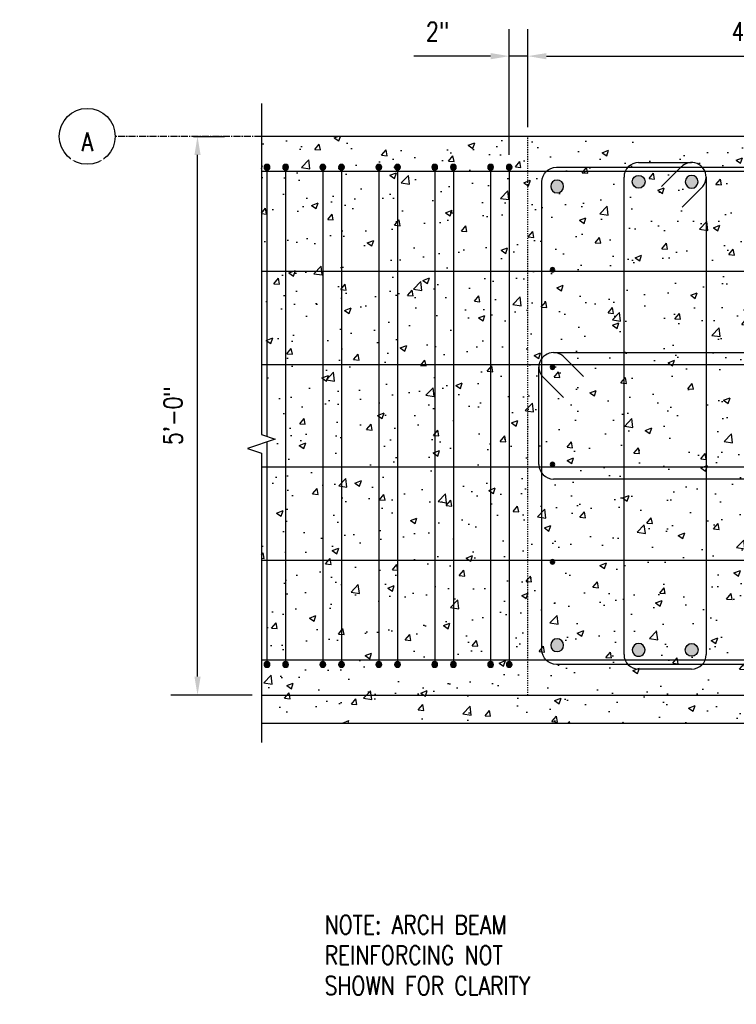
# Model space of a CAD drawing. Header units: inches. Extents: x 383 to 2246, y 90 to 1033.
# Tile 201 of 204: x 1533 to 1610, y 800 to 906. Entities that reach past the tile are written whole.
import ezdxf
from ezdxf import colors
from ezdxf.entities.mleader import LeaderData, LeaderLine
from ezdxf.math import Vec2, Vec3

# ---------------------------------------------------------------- set-up
doc = ezdxf.new("R2010")
doc.units = ezdxf.units.IN
doc.header["$MEASUREMENT"] = 0
doc.linetypes.add('CENTER2', pattern=[1.125, 0.75, -0.125, 0.125, -0.125])
doc.linetypes.add('Dash', pattern=[0.25, 0.125, -0.125])
for name, color, linetype in [('A-DETL', 3, 'Continuous'), ('A-DETL-GENF', 3, 'Continuous'), ('A-DETL-MEDM', 3, 'Continuous'), ('A-DETL-WIDE', 5, 'Continuous'), ('G-ANNO-TEXT', 2, 'Continuous'), ('S-ANNO-DIMS', 1, 'Continuous'), ('S-ANNO-NOTE', 2, 'Continuous'), ('S-BEAM', 4, 'Continuous'), ('S-COLS', 4, 'Continuous'), ('S-COLS-HDLN', 1, 'Dash'), ('S-DETL-HVY', 4, 'Continuous'), ('S-GRID', 1, 'CENTER2'), ('S-GRID-IDEN', 1, 'Continuous')]:
    doc.layers.add(name, color=color, linetype=linetype)
doc.layers.add('A-WALL-PATT', color=9, linetype='Continuous', true_color=0x808080)
doc.styles.add('Annotative', font='romans.shx', dxfattribs={"width": 0.8, "height": 0.125})
doc.dimstyles.new('Annotative', dxfattribs={"dimscale": 0, "dimtxt": 0.125, "dimasz": 0.125, "dimexe": 0.18, "dimexo": 0.0625, "dimgap": 0.09, "dimtad": 1, "dimdec": 3, "dimzin": 3, "dimdsep": 46, "dimlunit": 4, "dimtxsty": 'Annotative', "dimcen": 0.09, "dimclrt": 2, "dimazin": 2, "dimtfac": 1, "dimtdec": 3, "dimtmove": 0, "dimatfit": 0, "dimfxl": 1, "dimtfill": 1, "dimfrac": 2, "dimtolj": 1, "dimtzin": 0, "dimarcsym": 0})
pattern_1 = [(50, (0, 0), (7.172602, -0.627521), [0.75, -8.25]), (355, (0, 0), (-1.387513, 7.52192), [0.6, -6.6]), (100.45144, (0.598, -0.052), (5.785088, 6.8944), [0.637402, -7.01142]), (46.1842, (0, 2), (10.672413, -1.655193), [1.125, -12.375]), (96.63564, (0.889, 1.862), (9.34662, 9.741186), [0.956103, -10.51714]), (351.18416, (0, 2), (9.34662, 9.741186), [0.9, -9.9]), (21, (1, 1.5), (5.96907, -4.026189), [0.75, -8.25]), (326, (1, 1.5), (2.433153, 7.2515), [0.6, -6.6]), (71.45144, (1.4974, 1.1645), (8.402224, 3.225312), [0.637402, -7.01142]), (37.5, (0, 0), (0.1215986, 3.3289385), [0, -6.52, 0, -6.7, 0, -6.625]), (7.5, (0, 0), (2.6306954, 3.944117), [0, -3.82, 0, -6.37, 0, -2.525]), (327.5, (-2.23, 0), (5.3382244, -0.2255487), [0, -2.5, 0, -7.8, 0, -10.35]), (317.5, (-3.23, 0), (5.831862, 1.00105), [0, -3.25, 0, -5.18, 0, -7.35])]

# ---------------------------------------------------------------- blocks, each defined once
blk = doc.blocks.new('Reinforcing Bar Section_USACE - __5-579027-PILASTER INTERIOR THRU HEADER BEAM')
at = {"layer": 'A-DETL-GENF'}
blk.add_hatch(color=256, dxfattribs=at).paths.add_polyline_path([(559.08, 889.58), (559.21, 889.61), (559.32, 889.7), (559.38, 889.82), (559.38, 889.96), (559.32, 890.09), (559.21, 890.17), (559.08, 890.21), (558.94, 890.17), (558.83, 890.09), (558.77, 889.96), (558.77, 889.82), (558.83, 889.7), (558.94, 889.61)])
for start, end in [(90, 270), (270, 90)]:
    blk.add_arc((559.08, 889.89), 0.312, start, end, dxfattribs=at)
blk = doc.blocks.new('Reinforcing Bar Section_USACE - __5-599893-PILASTER INTERIOR THRU HEADER BEAM')
at = {"layer": 'A-DETL-GENF'}
blk.add_hatch(color=256, dxfattribs=at).paths.add_polyline_path([(559.08, 836.21), (559.21, 836.24), (559.32, 836.32), (559.38, 836.45), (559.38, 836.59), (559.32, 836.71), (559.21, 836.8), (559.08, 836.83), (558.94, 836.8), (558.83, 836.71), (558.77, 836.59), (558.77, 836.45), (558.83, 836.32), (558.94, 836.24)])
for start, end in [(90, 270), (270, 90)]:
    blk.add_arc((559.08, 836.52), 0.312, start, end, dxfattribs=at)
blk = doc.blocks.new('Grid - Circle 3_8_-570341-PILASTER INTERIOR THRU HEADER BEAM')
at = {"layer": 'S-GRID-IDEN'}
blk.add_circle((604.08, 911.35), 3, dxfattribs=at)
blk = doc.blocks.new('*D43')
at = {"layer": 'Defpoints', "color": 0, "transparency": 16777216}
for p in [(1637.29, 903.23), (1637.29, 901.82), (1587.29, 893.21)]:
    blk.add_point(p, dxfattribs=at)
at = {"layer": 'S-ANNO-DIMS', "color": 0, "lineweight": -2, "transparency": 16777216}
for p, q in [((1587.29, 894.21), (1587.29, 904.7)), ((1589.29, 901.82), (1635.29, 901.82)), ((1637.29, 902.23), (1637.29, 898.94))]:
    blk.add_line(p, q, dxfattribs=at)
at = {"layer": 'S-ANNO-DIMS', "color": 0, "transparency": 16777216}
for points in [[(1589.29, 902.15), (1589.29, 901.48), (1587.29, 901.82)], [(1635.29, 902.15), (1635.29, 901.48), (1637.29, 901.82)]]:
    blk.add_solid(points, dxfattribs=at)
at = {"layer": 'S-ANNO-DIMS', "color": 2, "lineweight": -3, "transparency": 16777216, "insert": (1612.29, 904.45), "char_height": 2, "width": 8.2186, "attachment_point": 5, "style": 'Annotative'}
blk.add_mtext('\\A1;4\'-2"', dxfattribs=at)
blk = doc.blocks.new('*D41')
at = {"layer": 'Defpoints', "color": 0, "transparency": 16777216}
for p in [(1550.42, 893.21), (1551.84, 893.21), (1558.69, 833.21)]:
    blk.add_point(p, dxfattribs=at)
at = {"layer": 'S-ANNO-DIMS', "color": 0, "lineweight": -2, "transparency": 16777216}
for p, q in [((1551.42, 893.21), (1554.72, 893.21)), ((1551.84, 835.21), (1551.84, 891.21)), ((1557.69, 833.21), (1548.96, 833.21))]:
    blk.add_line(p, q, dxfattribs=at)
at = {"layer": 'S-ANNO-DIMS', "color": 0, "transparency": 16777216}
for points in [[(1551.51, 891.21), (1552.17, 891.21), (1551.84, 893.21)], [(1551.51, 835.21), (1552.17, 835.21), (1551.84, 833.21)]]:
    blk.add_solid(points, dxfattribs=at)
at = {"layer": 'S-ANNO-DIMS', "color": 2, "lineweight": -3, "transparency": 16777216, "insert": (1549.21, 863.21), "char_height": 2, "width": 8.2186, "attachment_point": 5, "rotation": 90, "style": 'Annotative'}
blk.add_mtext('\\A1;5\'-0"', dxfattribs=at)
blk = doc.blocks.new('*D57')
at = {"layer": 'Defpoints', "color": 0, "transparency": 16777216}
for p in [(1587.29, 901.82), (1587.29, 893.21), (1585.29, 890.21)]:
    blk.add_point(p, dxfattribs=at)
at = {"layer": 'S-ANNO-DIMS', "color": 0, "lineweight": -2, "transparency": 16777216}
for p, q in [((1585.29, 891.21), (1585.29, 904.7)), ((1587.29, 894.21), (1587.29, 904.7)), ((1583.29, 901.82), (1575.06, 901.82)), ((1587.29, 901.82), (1585.29, 901.82)), ((1589.29, 901.82), (1591.29, 901.82))]:
    blk.add_line(p, q, dxfattribs=at)
at = {"layer": 'S-ANNO-DIMS', "color": 0, "transparency": 16777216}
for points in [[(1583.29, 902.15), (1583.29, 901.48), (1585.29, 901.82)], [(1589.29, 902.15), (1589.29, 901.48), (1587.29, 901.82)]]:
    blk.add_solid(points, dxfattribs=at)
at = {"layer": 'S-ANNO-DIMS', "color": 2, "lineweight": -3, "transparency": 16777216, "insert": (1577.6, 904.45), "char_height": 2, "width": 8.2186, "attachment_point": 5, "style": 'Annotative'}
blk.add_mtext('\\A1;2"', dxfattribs=at)
blk = doc.blocks.new('Reinforcing Bar Section_USACE - __4-579026-PILASTER MIDDLE RIGHT PLAN')
at = {"layer": 'A-DETL-GENF'}
blk.add_hatch(color=256, dxfattribs=at).paths.add_polyline_path([(0.06, -0.24), (0.16, -0.2), (0.23, -0.11), (0.25, 0), (0.23, 0.11), (0.16, 0.2), (0.06, 0.24), (-0.06, 0.24), (-0.16, 0.2), (-0.23, 0.11), (-0.25, 0), (-0.23, -0.11), (-0.16, -0.2), (-0.06, -0.24)])
for start, end in [(360, 180), (180, 360)]:
    blk.add_arc((0, 0), 0.25, start, end, dxfattribs=at)
blk = doc.blocks.new('Reinforcing Bar Section_USACE - __11-1185627-PILASTER INTERIOR PLAN')
at = {"layer": 'A-DETL-GENF'}
blk.add_hatch(color=256, dxfattribs=at).paths.add_polyline_path([(-0.15, -0.67), (0.15, -0.67), (0.43, -0.54), (0.62, -0.3), (0.69, 0), (0.62, 0.3), (0.43, 0.54), (0.15, 0.67), (-0.15, 0.67), (-0.43, 0.54), (-0.62, 0.3), (-0.69, 0), (-0.62, -0.3), (-0.43, -0.54)])
for start, end in [(360, 180), (180, 360)]:
    blk.add_arc((0, 0), 0.688, start, end, dxfattribs=at)

msp = doc.modelspace()

# ---------------------------------------------------------------- hatches: boundary and pattern name
at = {"layer": 'A-WALL-PATT', "lineweight": -3}
h = msp.add_hatch(dxfattribs=at)
h.set_pattern_fill('AR-CONC', color=256, style=0)
h.set_pattern_definition(pattern_1)
h.paths.add_polyline_path([(1587.2926, 893.2059), (1558.6888, 893.2059), (1558.6888, 861.2059), (1560.1888, 860.7059), (1557.1888, 859.7059), (1558.6888, 859.2059), (1558.6888, 830.2059), (1587.2926, 830.2059), (1587.2926, 833.2059)])
h = msp.add_hatch(dxfattribs=at)
h.set_pattern_fill('AR-CONC', color=256, style=0)
h.set_pattern_definition(pattern_1)
h.paths.add_polyline_path([(1687.2926, 893.2059), (1587.2926, 893.2059), (1587.2926, 833.2059), (1587.2926, 830.2059), (1593.2926, 830.2059), (1611.2926, 830.2059), (1611.2926, 833.2059), (1611.2926, 803.2059), (1681.2926, 803.2059), (1681.2926, 800.2059), (1687.2926, 800.2059), (1687.2926, 833.2059)])

# ---------------------------------------------------------------- linework, layer by layer
at = {"layer": 'A-DETL', "lineweight": -3}
for p, q in [((1728.2926, 878.6844), (1558.6888, 878.6844)), ((1728.2926, 868.6844), (1558.6888, 868.6844)), ((1728.2926, 857.6844), (1558.6888, 857.6844)), ((1728.2926, 847.6844), (1558.6888, 847.6844))]:
    msp.add_line(p, q, dxfattribs=at)
at = {"layer": 'A-DETL-MEDM'}
for p, q in [((1558.6888, 896.726), (1558.6888, 861.2059)), ((1560.1888, 860.7059), (1557.1888, 859.7059)), ((1558.6888, 861.2059), (1560.1888, 860.7059)), ((1557.1888, 859.7059), (1558.6888, 859.2059)), ((1558.6888, 859.2059), (1558.6888, 828.1278))]:
    msp.add_line(p, q, dxfattribs=at)
at = {"layer": 'A-DETL-WIDE', "lineweight": -3}
for p, q in [((1559.2926, 889.8934), (1559.2926, 861.0047)), ((1561.2926, 889.8934), (1561.2926, 836.8309)), ((1565.2926, 889.8934), (1565.2926, 836.8309)), ((1567.2926, 889.8934), (1567.2926, 836.8309)), ((1571.2926, 889.8934), (1571.2926, 836.8309)), ((1573.2926, 889.8934), (1573.2926, 836.8309)), ((1577.2926, 889.8934), (1577.2926, 836.8309)), ((1579.2926, 889.8934), (1579.2926, 836.8309)), ((1583.2926, 889.8934), (1583.2926, 836.8309)), ((1585.2926, 889.8934), (1585.2926, 836.8309)), ((1559.2926, 860.4072), (1559.2926, 836.8309))]:
    msp.add_line(p, q, dxfattribs=at)
at = {"layer": 'S-BEAM', "lineweight": -3}
for p, q in [((1587.2926, 893.2059), (1558.6888, 893.2059)), ((1558.6888, 830.2059), (1611.2926, 830.2059))]:
    msp.add_line(p, q, dxfattribs=at)
at = {"layer": 'S-COLS', "lineweight": -3}
for p, q in [((1687.2926, 893.2059), (1587.2926, 893.2059)), ((1558.6888, 833.2059), (1728.2926, 833.2059))]:
    msp.add_line(p, q, dxfattribs=at)
at = {"layer": 'S-COLS-HDLN', "lineweight": -3}
msp.add_line((1587.2926, 833.2059), (1587.2926, 893.2059), dxfattribs=at)
at = {"layer": 'S-DETL-HVY'}
for p, q in [((1599.1763, 890.3965), (1604.8634, 890.3965)), ((1601.6351, 887.8166), (1603.7819, 889.9633)), ((1597.6108, 837.5809), (1597.6108, 888.8309)), ((1606.429, 888.8309), (1606.429, 837.5809)), ((1603.8449, 885.6068), (1606.0636, 887.8255)), ((1604.8634, 836.0154), (1599.1763, 836.0154))]:
    msp.add_line(p, q, dxfattribs=at)
at = {"layer": 'S-DETL-HVY', "lineweight": -3}
for p, q in [((1728.2926, 889.4344), (1558.6888, 889.4344)), ((1590.0396, 869.9965), (1684.5396, 869.9965)), ((1588.4801, 857.9779), (1588.4801, 868.437)), ((1591.1094, 865.1623), (1588.9627, 867.309)), ((1684.5426, 856.4154), (1590.0426, 856.4154)), ((1728.2926, 836.9774), (1558.6888, 836.9774))]:
    msp.add_line(p, q, dxfattribs=at)
at = {"layer": 'S-DETL-HVY'}
msp.add_lwpolyline([(1685.7926, 888.3309), (1685.7926, 838.0809, -0.41421356), (1684.2301, 836.5184), (1590.3551, 836.5184, -0.41421356), (1588.7926, 838.0809), (1588.7926, 888.3309, -0.41421356), (1590.3551, 889.8934), (1684.1473, 889.8934)], format="xyb", dxfattribs=at)
at = {"layer": 'S-DETL-HVY', "lineweight": -3}
msp.add_lwpolyline([(1593.2637, 867.4122), (1591.045, 869.6309, 0.17614751), (1590.0396, 869.9965)], format="xyb", dxfattribs=at)
at = {"layer": 'S-DETL-HVY'}
for centre, radius, start, end in [((1599.1763, 888.8309), 1.5655, 90, 180), ((1604.8634, 888.8316), 1.5595, 0, 136.326186), ((1604.8637, 888.8309), 1.5655, 320.039893, 0), ((1599.1763, 837.5809), 1.5655, 180, 270), ((1604.8634, 837.5809), 1.5655, 270, 0)]:
    msp.add_arc(centre, radius, start, end, dxfattribs=at)
at = {"layer": 'S-DETL-HVY', "lineweight": -3}
for centre, radius, start, end in [((1590.0396, 868.437), 1.5595, 90, 226.326186), ((1590.0426, 857.9779), 1.5625, 180, 270)]:
    msp.add_arc(centre, radius, start, end, dxfattribs=at)
at = {"layer": 'S-GRID', "lineweight": -3}
msp.add_line((1558.6888, 893.2059), (1543.009, 893.2059), dxfattribs=at)

# ---------------------------------------------------------------- block references
at = {"layer": 'A-DETL-GENF', "lineweight": -3}
for name, p in [('Reinforcing Bar Section_USACE - __5-579027-PILASTER INTERIOR THRU HEADER BEAM', (1000.2152, 0)), ('Reinforcing Bar Section_USACE - __5-579027-PILASTER INTERIOR THRU HEADER BEAM', (1002.2152, 0)), ('Reinforcing Bar Section_USACE - __5-579027-PILASTER INTERIOR THRU HEADER BEAM', (1006.2152, 0)), ('Reinforcing Bar Section_USACE - __5-579027-PILASTER INTERIOR THRU HEADER BEAM', (1008.2152, 0)), ('Reinforcing Bar Section_USACE - __5-579027-PILASTER INTERIOR THRU HEADER BEAM', (1012.2152, 0)), ('Reinforcing Bar Section_USACE - __5-579027-PILASTER INTERIOR THRU HEADER BEAM', (1014.2152, 0)), ('Reinforcing Bar Section_USACE - __5-579027-PILASTER INTERIOR THRU HEADER BEAM', (1018.2152, 0)), ('Reinforcing Bar Section_USACE - __5-579027-PILASTER INTERIOR THRU HEADER BEAM', (1020.2152, 0)), ('Reinforcing Bar Section_USACE - __5-579027-PILASTER INTERIOR THRU HEADER BEAM', (1024.2152, 0)), ('Reinforcing Bar Section_USACE - __5-579027-PILASTER INTERIOR THRU HEADER BEAM', (1026.2152, 0)), ('Reinforcing Bar Section_USACE - __11-1185627-PILASTER INTERIOR PLAN', (1604.8634, 888.3316)), ('Reinforcing Bar Section_USACE - __11-1185627-PILASTER INTERIOR PLAN', (1590.4343, 887.8309)), ('Reinforcing Bar Section_USACE - __4-579026-PILASTER MIDDLE RIGHT PLAN', (1589.9343, 878.8809)), ('Reinforcing Bar Section_USACE - __4-579026-PILASTER MIDDLE RIGHT PLAN', (1589.9343, 868.4309)), ('Reinforcing Bar Section_USACE - __4-579026-PILASTER MIDDLE RIGHT PLAN', (1589.9343, 857.9809)), ('Reinforcing Bar Section_USACE - __4-579026-PILASTER MIDDLE RIGHT PLAN', (1589.9343, 847.5309)), ('Reinforcing Bar Section_USACE - __11-1185627-PILASTER INTERIOR PLAN', (1590.4343, 838.5809)), ('Reinforcing Bar Section_USACE - __5-599893-PILASTER INTERIOR THRU HEADER BEAM', (1000.2152, 0)), ('Reinforcing Bar Section_USACE - __5-599893-PILASTER INTERIOR THRU HEADER BEAM', (1002.2152, 0)), ('Reinforcing Bar Section_USACE - __5-599893-PILASTER INTERIOR THRU HEADER BEAM', (1006.2152, 0)), ('Reinforcing Bar Section_USACE - __5-599893-PILASTER INTERIOR THRU HEADER BEAM', (1008.2152, 0)), ('Reinforcing Bar Section_USACE - __5-599893-PILASTER INTERIOR THRU HEADER BEAM', (1012.2152, 0)), ('Reinforcing Bar Section_USACE - __5-599893-PILASTER INTERIOR THRU HEADER BEAM', (1014.2152, 0)), ('Reinforcing Bar Section_USACE - __5-599893-PILASTER INTERIOR THRU HEADER BEAM', (1018.2152, 0)), ('Reinforcing Bar Section_USACE - __5-599893-PILASTER INTERIOR THRU HEADER BEAM', (1020.2152, 0)), ('Reinforcing Bar Section_USACE - __5-599893-PILASTER INTERIOR THRU HEADER BEAM', (1024.2152, 0)), ('Reinforcing Bar Section_USACE - __5-599893-PILASTER INTERIOR THRU HEADER BEAM', (1026.2152, 0))]:
    msp.add_blockref(name, p, dxfattribs=at)
at = {"layer": 'A-DETL-GENF', "lineweight": -3, "xscale": -1}
msp.add_blockref('Reinforcing Bar Section_USACE - __11-1185627-PILASTER INTERIOR PLAN', (1599.1763, 888.3316), dxfattribs=at)
at = {"layer": 'A-DETL-GENF', "lineweight": -3, "rotation": 180}
msp.add_blockref('Reinforcing Bar Section_USACE - __11-1185627-PILASTER INTERIOR PLAN', (1599.1763, 838.0802), dxfattribs=at)
at = {"layer": 'A-DETL-GENF', "lineweight": -3, "xscale": -1, "rotation": 180}
msp.add_blockref('Reinforcing Bar Section_USACE - __11-1185627-PILASTER INTERIOR PLAN', (1604.8634, 838.0802), dxfattribs=at)
at = {"layer": 'S-GRID-IDEN', "lineweight": -3, "rotation": 89.99999999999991}
msp.add_blockref('Grid - Circle 3_8_-570341-PILASTER INTERIOR THRU HEADER BEAM', (2451.3599, 289.1286), dxfattribs=at)

# ---------------------------------------------------------------- dimensions: what is measured, and where the dimension line sits
at = {"layer": 'S-ANNO-DIMS', "lineweight": -3}
dim = msp.add_linear_dim(base=(1587.2926, 901.8169), p1=(1585.2926, 890.2059), p2=(1587.2926, 893.2059), dimstyle='Annotative', override={"dimpost": '\\X', "dimtfill": 0}, dxfattribs=at)
dim.commit()
dim.dimension.update_dxf_attribs({"geometry": '*D57', "text_midpoint": (1577.605, 901.8169), "dimtype": 160})
dim = msp.add_linear_dim(base=(1637.2926, 901.8169), p1=(1587.2926, 893.2059), p2=(1637.2926, 903.2312), dimstyle='Annotative', override={"dimpost": '\\X', "dimtfill": 0}, dxfattribs=at)
dim.commit()
dim.dimension.update_dxf_attribs({"geometry": '*D43', "text_midpoint": (1612.2926, 904.4474)})
dim = msp.add_linear_dim(base=(1551.8391, 893.2059), p1=(1558.6888, 833.2059), p2=(1550.4249, 893.2059), angle=90, dimstyle='Annotative', override={"dimpost": '\\X', "dimtfill": 0}, dxfattribs=at)
dim.commit()
dim.dimension.update_dxf_attribs({"geometry": '*D41', "text_midpoint": (1549.2087, 863.2059)})

# ---------------------------------------------------------------- leaders
at = {"layer": 'S-ANNO-NOTE', "lineweight": -3}
ml = msp.add_multileader_mtext('Standard', dxfattribs=at)
ml.set_content('PARAPET BEAM FLEXURAL REINF TYP, B3/S503', color=256, style='Annotative')
ml.set_leader_properties(color=1, linetype='ByLayer', lineweight=-1)
ml.build(insert=Vec2(0, 0))
ml.multileader.update_dxf_attribs({"text_right_attachment_type": 3, "dogleg_length": 0.125, "arrow_head_size": 2, "scale": 16})
ctx = ml.context
ctx.base_point, ctx.scale, ctx.char_height, ctx.arrow_head_size, ctx.landing_gap_size, ctx.plane_origin = Vec3(1427.4522, 860.8967), 16, 2, 2, 1.44, Vec3(1400.687, 861.7894)
ctx.right_attachment = 3
notes = []
notes.append((ctx, [(0, (1, 1, 0), (1425.4522, 860.8967), (1, 0), 2, [(1, [(1419.5535, 855.9929)], 0, [])])]))
ctx.mtext.insert, ctx.mtext.width, ctx.mtext.flow_direction = Vec3(1428.8922, 862.23), 34.644616, 5
ml = msp.add_multileader_mtext('Standard', dxfattribs=at)
ml.set_content('PARAPET BEAM SHEAR REINF B3/S503', color=256, style='Annotative')
ml.set_leader_properties(color=1, linetype='ByLayer', lineweight=-1)
ml.build(insert=Vec2(0, 0))
ml.multileader.update_dxf_attribs({"text_right_attachment_type": 3, "dogleg_length": 0.125, "arrow_head_size": 2, "scale": 16})
ctx = ml.context
ctx.base_point, ctx.scale, ctx.char_height, ctx.arrow_head_size, ctx.landing_gap_size, ctx.plane_origin = Vec3(1428.4522, 831.1534), 16, 2, 2, 1.44, Vec3(1401.687, 845.5204)
ctx.right_attachment = 3
notes.append((ctx, [(0, (1, 1, 0), (1426.4522, 831.1534), (1, 0), 2, [(1, [(1418.0259, 835.7644)], 0, [])])]))
ctx.mtext.insert, ctx.mtext.width, ctx.mtext.flow_direction = Vec3(1429.8922, 832.4867), 34.644616, 5
for ctx, leaders in notes:
    for number, flags, end, landing, length, lines in leaders:
        leader = LeaderData()
        leader.index, (leader.has_last_leader_line, leader.has_dogleg_vector, leader.attachment_direction) = number, flags
        leader.last_leader_point, leader.dogleg_vector, leader.dogleg_length = Vec3(end), Vec3(landing), length
        for number, points, colour, breaks in lines:
            line = LeaderLine()
            line.index, line.vertices, line.color, line.breaks = number, Vec3.list(points), colors.encode_raw_color(colour), breaks
            leader.lines.append(line)
        ctx.leaders.append(leader)

# ---------------------------------------------------------------- next in the draw order: texts
at = {"layer": 'G-ANNO-TEXT', "lineweight": -3, "insert": (1565.4693, 809.5768), "char_height": 2, "width": 29.767559, "attachment_point": 1, "line_spacing_factor": 0.981704, "style": 'Annotative', "bg_fill": 2}
msp.add_mtext('\\pxt3.2,6.4,9.6,12.8,16,19.2,22.4,25.6,28.8,32,35.2,38.4,41.6,44.8,48,51.2,54.4,57.6,60.8,64,67.2,70.4,73.6,76.8,80,83.2,86.4,89.6,92.8,96,99.2,102.4;{NOTE: ARCH BEAM REINFORCING NOT SHOWN FOR CLARITY}', dxfattribs=at)
at = {"layer": 'S-GRID-IDEN', "lineweight": -3, "insert": (1540.0101, 892.6181), "char_height": 2, "width": 1.466457, "attachment_point": 5, "line_spacing_factor": 0.981704, "style": 'Annotative', "bg_fill": 2}
msp.add_mtext('\\pxqc,t3.2,6.4,9.6,12.8,16,19.2,22.4,25.6,28.8,32,35.2,38.4,41.6,44.8,48,51.2,54.4,57.6,60.8,64,67.2,70.4,73.6,76.8,80,83.2,86.4,89.6,92.8,96,99.2,102.4;{A}', dxfattribs=at)

# ---------------------------------------------------------------- next in the draw order: leaders
at = {"layer": 'S-ANNO-NOTE', "lineweight": -3}
ml = msp.add_multileader_mtext('Standard', dxfattribs=at)
ml.set_content('ROOF SLAB FLEXURAL REINF, TYP. REF A1/S-104', color=256, style='Annotative')
ml.set_leader_properties(color=1, linetype='ByLayer', lineweight=-1)
ml.build(insert=Vec2(0, 0))
ml.multileader.update_dxf_attribs({"text_right_attachment_type": 3, "dogleg_length": 0.125, "arrow_head_size": 2, "scale": 16})
ctx = ml.context
ctx.base_point, ctx.scale, ctx.char_height, ctx.arrow_head_size, ctx.landing_gap_size, ctx.plane_origin = Vec3(1427.4522, 895.6731), 16, 2, 2, 1.44, Vec3(1411.687, 881.1369)
ctx.right_attachment = 3
notes = []
notes.append((ctx, [(0, (1, 1, 0), (1425.4522, 895.6731), (1, 0), 2, [(1, [(1411.687, 881.1369), (1417.5535, 878.2398)], 0, [])])]))
ctx.mtext.insert, ctx.mtext.width, ctx.mtext.flow_direction = Vec3(1428.8922, 897.0065), 34.644616, 5
for ctx, leaders in notes:
    for number, flags, end, landing, length, lines in leaders:
        leader = LeaderData()
        leader.index, (leader.has_last_leader_line, leader.has_dogleg_vector, leader.attachment_direction) = number, flags
        leader.last_leader_point, leader.dogleg_vector, leader.dogleg_length = Vec3(end), Vec3(landing), length
        for number, points, colour, breaks in lines:
            line = LeaderLine()
            line.index, line.vertices, line.color, line.breaks = number, Vec3.list(points), colors.encode_raw_color(colour), breaks
            leader.lines.append(line)
        ctx.leaders.append(leader)

doc.saveas('drawing.dxf')
